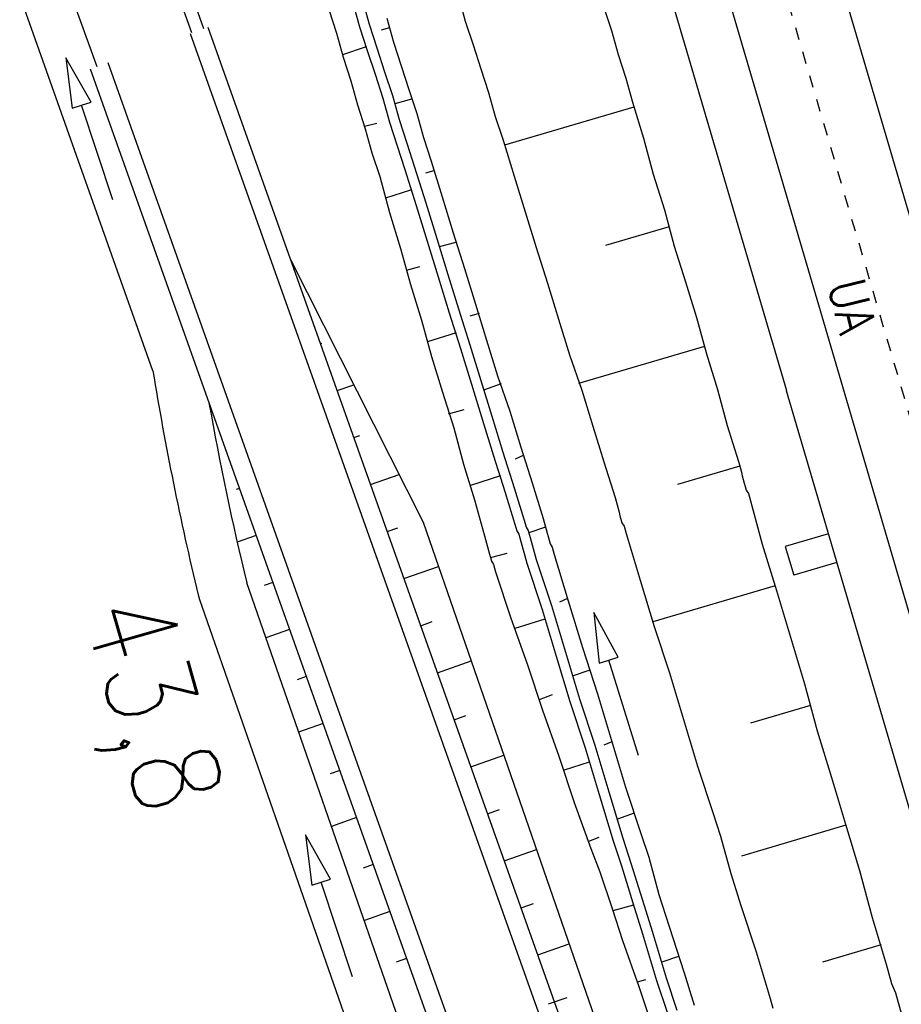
# Model space of a CAD drawing. Extents: x 447426 to 448116, y 440349 to 441552.
# Tile 47 of 96: x 447634 to 447670, y 441053 to 441092. Entities that reach past the tile are written whole.
import ezdxf

# ---------------------------------------------------------------- set-up
doc = ezdxf.new("R2010")
doc.units = 0
doc.header["$LTSCALE"] = 2
doc.header["$MEASUREMENT"] = 0
doc.linetypes.add('ACAD_ISO10W100W', pattern=[0.5, 0.25, -0.25])
doc.linetypes.add('AUSGEZOGEN', pattern=[0])
for name, color, linetype in [('DB-Andere_Planer', 15, 'CONTINUOUS'), ('DB-Bahnachse', 7, 'CONTINUOUS'), ('DB-Boeschungen', 15, 'CONTINUOUS'), ('DB-Gleisachsen', 7, 'CONTINUOUS'), ('DB-GRABEN', 15, 'AUSGEZOGEN'), ('DB-Ingenieurbauwerke', 15, 'CONTINUOUS')]:
    doc.layers.add(name, color=color, linetype=linetype)
doc.styles.add('ROMANS', font='romans.shx', dxfattribs={"width": 0.8})

msp = doc.modelspace()

# ---------------------------------------------------------------- linework, layer by layer
at = {"layer": 'DB-Andere_Planer', "linetype": 'Continuous'}
for p, q in [((447641.305, 441091.631), (447639.511, 441096.722)), ((447639.983, 441096.888), (447641.777, 441091.799)), ((447636.246, 441093.792), (447637.498, 441090.278)), ((447639.749, 441078.091), (447634.414, 441093.142)), ((447641.246, 441091.61), (447655.976, 441050.177)), ((447641.953, 441091.861), (447656.509, 441050.914)), ((447637.272, 441088.858), (447636.265, 441090.632)), ((447636.265, 441090.632), (447636.512, 441088.608)), ((447637.948, 441090.438), (447652.753, 441048.794)), ((447637.242, 441090.187), (447652.312, 441047.795)), ((447636.892, 441088.733), (447637.272, 441088.858)), ((447636.512, 441088.608), (447636.892, 441088.733)), ((447638.145, 441084.934), (447636.892, 441088.733)), ((447645.262, 441082.554), (447650.573, 441072.025)), ((447646.46, 441079.182), (447646.514, 441079.201)), ((447647.13, 441077.297), (447647.796, 441077.53)), ((447647.8, 441075.413), (447648.04, 441075.497)), ((447648.47, 441073.528), (447649.614, 441073.928)), ((447643.217, 441073.377), (447643.082, 441073.329)), ((447650.573, 441072.025), (447659.415, 441046.49)), ((447643.887, 441071.493), (447643.125, 441071.224)), ((447649.14, 441071.644), (447649.567, 441071.793)), ((447649.81, 441069.759), (447651.191, 441070.242)), ((447651.36, 441047.046), (447643.509, 441069.585)), ((447644.557, 441069.608), (447644.207, 441069.485)), ((447641.564, 441069.116), (447641.588, 441069.02)), ((447641.588, 441069.02), (447641.62, 441068.927)), ((447641.62, 441068.927), (447649.11, 441047.424)), ((447650.48, 441067.875), (447650.94, 441068.036)), ((447645.227, 441067.724), (447644.274, 441067.388)), ((447651.15, 441065.99), (447652.5, 441066.462)), ((447645.897, 441065.839), (447645.53, 441065.71)), ((447651.82, 441064.106), (447652.291, 441064.271)), ((447646.567, 441063.955), (447645.59, 441063.61)), ((447652.49, 441062.221), (447653.808, 441062.682)), ((447647.237, 441062.07), (447646.853, 441061.935)), ((447653.16, 441060.337), (447653.643, 441060.506)), ((447647.907, 441060.186), (447646.906, 441059.833)), ((447646.873, 441057.72), (447645.867, 441059.494)), ((447645.867, 441059.494), (447646.114, 441057.47)), ((447653.83, 441058.452), (447655.117, 441058.902)), ((447648.577, 441058.301), (447648.175, 441058.16)), ((447646.493, 441057.595), (447646.873, 441057.72)), ((447646.114, 441057.47), (447646.493, 441057.595)), ((447647.747, 441053.797), (447646.493, 441057.595)), ((447654.5, 441056.568), (447654.994, 441056.741)), ((447649.247, 441056.417), (447648.222, 441056.055)), ((447655.169, 441054.683), (447656.426, 441055.122)), ((447649.917, 441054.532), (447649.498, 441054.385)), ((447655.603, 441052.716), (447656.345, 441052.976))]:
    msp.add_line(p, q, dxfattribs=at)
for centre, major_axis, start_param, end_param in [((447761.534, 441098.045), (-29.274, 119.886), 1.493709, 1.567924), ((447761.454, 441098.032), (-85.791, 85.791), 0.961231, 1.022067)]:
    msp.add_ellipse(centre, major_axis=major_axis, ratio=1, start_param=start_param, end_param=end_param, dxfattribs=at)
at = {"layer": 'DB-Bahnachse', "linetype": 'ACAD_ISO10W100W'}
msp.add_line((447642.945, 441168.604), (447670.732, 441074.005), dxfattribs=at)
at = {"layer": 'DB-Boeschungen', "linetype": 'Continuous'}
for p, q in [((447652.002, 441093.063), (447652.266, 441092.098)), ((447657.809, 441092.681), (447658.121, 441091.73)), ((447652.266, 441092.098), (447652.578, 441091.147)), ((447658.121, 441091.73), (447658.385, 441090.765)), ((447652.578, 441091.147), (447652.89, 441090.195)), ((447658.385, 441090.765), (447658.697, 441089.814)), ((447652.89, 441090.195), (447653.202, 441089.244)), ((447658.697, 441089.814), (447658.961, 441088.849)), ((447653.202, 441089.244), (447653.466, 441088.279)), ((447658.961, 441088.849), (447659.405, 441087.416)), ((447659.013, 441088.656), (447653.831, 441087.135)), ((447653.466, 441088.279), (447653.778, 441087.328)), ((447653.778, 441087.328), (447654.222, 441085.894)), ((447659.405, 441087.416), (447659.8, 441085.969)), ((447654.222, 441085.894), (447654.666, 441084.461)), ((447659.8, 441085.969), (447660.244, 441084.535)), ((447660.244, 441084.535), (447660.64, 441083.088)), ((447654.666, 441084.461), (447655.11, 441083.027)), ((447660.429, 441083.86), (447657.886, 441083.113)), ((447655.11, 441083.027), (447655.554, 441081.594)), ((447660.64, 441083.088), (447661.084, 441081.655)), ((447655.554, 441081.594), (447655.998, 441080.16)), ((447661.084, 441081.655), (447661.528, 441080.221)), ((447655.998, 441080.16), (447656.442, 441078.726)), ((447661.528, 441080.221), (447661.924, 441078.774)), ((447661.845, 441079.064), (447656.807, 441077.582)), ((447656.442, 441078.726), (447656.935, 441077.306)), ((447661.924, 441078.774), (447662.368, 441077.341)), ((447656.935, 441077.306), (447657.379, 441075.872)), ((447662.368, 441077.341), (447662.764, 441075.894)), ((447657.379, 441075.872), (447657.823, 441074.438)), ((447662.764, 441075.894), (447663.208, 441074.46)), ((447657.823, 441074.438), (447658.267, 441073.005)), ((447663.261, 441074.267), (447660.766, 441073.533)), ((447663.208, 441074.46), (447663.247, 441074.315)), ((447663.247, 441074.315), (447663.287, 441074.171)), ((447663.287, 441074.171), (447663.327, 441074.026)), ((447663.327, 441074.026), (447663.366, 441073.881)), ((447663.366, 441073.881), (447663.406, 441073.737)), ((447663.406, 441073.737), (447663.445, 441073.592)), ((447663.445, 441073.592), (447663.485, 441073.447)), ((447663.485, 441073.447), (447663.524, 441073.303)), ((447663.524, 441073.303), (447663.612, 441073.171)), ((447663.612, 441073.171), (447663.652, 441073.026)), ((447658.267, 441073.005), (447658.306, 441072.86)), ((447658.306, 441072.86), (447658.346, 441072.715)), ((447658.346, 441072.715), (447658.385, 441072.571)), ((447663.652, 441073.026), (447664.166, 441071.146)), ((447658.385, 441072.571), (447658.425, 441072.426)), ((447658.425, 441072.426), (447658.465, 441072.281)), ((447658.465, 441072.281), (447658.504, 441072.137)), ((447658.504, 441072.137), (447658.544, 441071.992)), ((447658.544, 441071.992), (447658.632, 441071.861)), ((447658.632, 441071.861), (447658.671, 441071.716)), ((447658.671, 441071.716), (447658.711, 441071.571)), ((447658.711, 441071.571), (447659.273, 441069.703)), ((447664.166, 441071.146), (447664.729, 441069.278)), ((447659.273, 441069.703), (447659.836, 441067.836)), ((447664.676, 441069.471), (447659.783, 441068.029)), ((447664.729, 441069.278), (447665.292, 441067.41)), ((447659.836, 441067.836), (447660.447, 441065.981)), ((447665.292, 441067.41), (447665.855, 441065.542)), ((447660.447, 441065.981), (447661.01, 441064.114)), ((447665.855, 441065.542), (447666.369, 441063.662)), ((447666.092, 441064.674), (447663.694, 441063.966)), ((447661.01, 441064.114), (447661.573, 441062.246)), ((447666.369, 441063.662), (447666.932, 441061.794)), ((447661.573, 441062.246), (447662.184, 441060.391)), ((447666.932, 441061.794), (447667.495, 441059.926)), ((447662.184, 441060.391), (447662.496, 441059.44)), ((447667.508, 441059.878), (447663.338, 441058.634)), ((447667.495, 441059.926), (447668.057, 441058.058)), ((447662.496, 441059.44), (447662.905, 441057.945)), ((447668.057, 441058.058), (447668.572, 441056.178)), ((447662.905, 441057.945), (447663.309, 441056.656)), ((447663.309, 441056.656), (447663.92, 441054.801)), ((447668.572, 441056.178), (447669.135, 441054.31)), ((447668.924, 441055.081), (447666.574, 441054.387)), ((447663.92, 441054.801), (447664.483, 441052.934)), ((447669.135, 441054.31), (447669.24, 441053.924)), ((447669.24, 441053.924), (447669.346, 441053.538)), ((447669.346, 441053.538), (447669.499, 441053.166)), ((447664.483, 441052.934), (447664.588, 441052.548)), ((447669.499, 441053.166), (447669.605, 441052.78)), ((447669.605, 441052.78), (447669.711, 441052.394))]:
    msp.add_line(p, q, dxfattribs=at)
at = {"layer": 'DB-Gleisachsen', "linetype": 'Continuous'}
for p, q in [((447648.541, 441157.539), (447671.561, 441079.182)), ((447644.224, 441156.271), (447667.243, 441077.914)), ((447667.24, 441077.913), (447674.603, 441052.833))]:
    msp.add_line(p, q, dxfattribs=at)
at = {"layer": 'DB-GRABEN', "linetype": 'Continuous'}
for p, q in [((447647.762, 441092.836), (447648.026, 441091.871)), ((447648.148, 441092.941), (447648.412, 441091.977)), ((447646.797, 441092.572), (447647.109, 441091.621)), ((447649.122, 441092.223), (447649.386, 441091.258)), ((447647.109, 441091.621), (447647.373, 441090.656)), ((447648.026, 441091.871), (447648.338, 441090.92)), ((447648.412, 441091.977), (447648.724, 441091.025)), ((447649.227, 441091.837), (447648.89, 441091.745)), ((447649.386, 441091.258), (447649.698, 441090.307)), ((447648.298, 441091.065), (447647.347, 441090.752)), ((447648.338, 441090.92), (447648.65, 441089.969)), ((447648.724, 441091.025), (447649.036, 441090.074)), ((447647.373, 441090.656), (447647.685, 441089.705)), ((447649.036, 441090.074), (447649.348, 441089.123)), ((447649.698, 441090.307), (447650.01, 441089.356)), ((447647.685, 441089.705), (447647.949, 441088.74)), ((447648.65, 441089.969), (447648.962, 441089.017)), ((447650.01, 441089.356), (447650.322, 441088.404)), ((447648.962, 441089.017), (447649.226, 441088.053)), ((447649.348, 441089.123), (447649.612, 441088.158)), ((447650.115, 441088.97), (447649.44, 441088.785)), ((447647.949, 441088.74), (447648.261, 441087.789)), ((447649.226, 441088.053), (447649.538, 441087.101)), ((447649.612, 441088.158), (447649.924, 441087.207)), ((447650.322, 441088.404), (447650.586, 441087.44)), ((447648.235, 441087.885), (447648.717, 441088.017)), ((447648.261, 441087.789), (447648.525, 441086.824)), ((447650.586, 441087.44), (447650.898, 441086.488)), ((447649.538, 441087.101), (447649.85, 441086.15)), ((447649.924, 441087.207), (447650.236, 441086.255)), ((447648.525, 441086.824), (447648.837, 441085.873)), ((447650.898, 441086.488), (447651.342, 441085.055)), ((447649.85, 441086.15), (447650.294, 441084.716)), ((447650.236, 441086.255), (447650.68, 441084.822)), ((447651.003, 441086.102), (447650.666, 441086.01)), ((447648.837, 441085.873), (447649.233, 441084.426)), ((447650.074, 441085.33), (447649.075, 441085.005)), ((447651.342, 441085.055), (447651.786, 441083.621)), ((447650.294, 441084.716), (447650.738, 441083.283)), ((447650.68, 441084.822), (447651.124, 441083.388)), ((447649.233, 441084.426), (447649.677, 441082.992)), ((447651.124, 441083.388), (447651.568, 441081.954)), ((447651.786, 441083.621), (447652.23, 441082.187)), ((447649.677, 441082.992), (447650.073, 441081.545)), ((447650.738, 441083.283), (447651.182, 441081.849)), ((447651.891, 441083.235), (447651.216, 441083.05)), ((447649.915, 441082.124), (447650.445, 441082.269)), ((447652.23, 441082.187), (447652.674, 441080.754)), ((447651.182, 441081.849), (447651.626, 441080.415)), ((447651.568, 441081.954), (447651.999, 441080.569)), ((447650.073, 441081.545), (447650.517, 441080.112)), ((447651.999, 441080.569), (447652.443, 441079.135)), ((447652.674, 441080.754), (447653.118, 441079.32)), ((447651.626, 441080.415), (447652.07, 441078.982)), ((447652.828, 441080.381), (447652.442, 441080.276)), ((447650.517, 441080.112), (447650.913, 441078.665)), ((447651.899, 441079.609), (447650.754, 441079.244)), ((447652.07, 441078.982), (447652.514, 441077.548)), ((447652.443, 441079.135), (447652.887, 441077.702)), ((447653.118, 441079.32), (447653.562, 441077.886)), ((447650.913, 441078.665), (447651.357, 441077.231)), ((447653.562, 441077.886), (447654.054, 441076.466)), ((447652.514, 441077.548), (447652.958, 441076.114)), ((447652.887, 441077.702), (447653.331, 441076.268)), ((447653.703, 441077.562), (447652.992, 441077.316)), ((447651.357, 441077.231), (447651.801, 441075.798)), ((447651.594, 441076.363), (447652.221, 441076.535)), ((447653.331, 441076.268), (447653.775, 441074.834)), ((447654.054, 441076.466), (447654.498, 441075.032)), ((447652.958, 441076.114), (447653.402, 441074.681)), ((447651.801, 441075.798), (447652.196, 441074.351)), ((447654.498, 441075.032), (447654.942, 441073.599)), ((447653.402, 441074.681), (447653.846, 441073.247)), ((447653.775, 441074.834), (447654.219, 441073.401)), ((447654.591, 441074.695), (447654.266, 441074.554)), ((447652.196, 441074.351), (447652.64, 441072.917)), ((447653.675, 441073.874), (447652.482, 441073.496)), ((447654.942, 441073.599), (447655.386, 441072.165)), ((447653.846, 441073.247), (447654.29, 441071.813)), ((447654.219, 441073.401), (447654.663, 441071.967)), ((447652.64, 441072.917), (447653.036, 441071.47)), ((447654.663, 441071.967), (447654.702, 441071.822)), ((447655.386, 441072.165), (447655.426, 441072.02)), ((447655.426, 441072.02), (447655.465, 441071.876)), ((447655.465, 441071.876), (447655.505, 441071.731)), ((447653.036, 441071.47), (447653.076, 441071.326)), ((447654.29, 441071.813), (447654.33, 441071.669)), ((447654.33, 441071.669), (447654.418, 441071.537)), ((447654.418, 441071.537), (447654.457, 441071.392)), ((447654.702, 441071.822), (447654.79, 441071.691)), ((447654.79, 441071.691), (447654.83, 441071.546)), ((447655.479, 441071.827), (447654.817, 441071.594)), ((447654.83, 441071.546), (447654.869, 441071.402)), ((447655.505, 441071.731), (447655.545, 441071.586)), ((447655.545, 441071.586), (447655.584, 441071.442)), ((447653.076, 441071.326), (447653.115, 441071.181)), ((447653.115, 441071.181), (447653.155, 441071.036)), ((447654.457, 441071.392), (447654.497, 441071.248)), ((447654.497, 441071.248), (447654.536, 441071.103)), ((447654.536, 441071.103), (447654.576, 441070.958)), ((447654.869, 441071.402), (447654.909, 441071.257)), ((447654.909, 441071.257), (447654.949, 441071.112)), ((447654.949, 441071.112), (447654.988, 441070.968)), ((447655.584, 441071.442), (447655.624, 441071.297)), ((447655.624, 441071.297), (447655.663, 441071.152)), ((447655.663, 441071.152), (447655.751, 441071.021)), ((447653.155, 441071.036), (447653.195, 441070.892)), ((447653.195, 441070.892), (447653.234, 441070.747)), ((447653.234, 441070.747), (447653.274, 441070.602)), ((447653.274, 441070.602), (447653.949, 441070.787)), ((447654.576, 441070.958), (447654.615, 441070.814)), ((447654.615, 441070.814), (447654.655, 441070.669)), ((447654.988, 441070.968), (447655.028, 441070.823)), ((447655.028, 441070.823), (447655.067, 441070.678)), ((447655.067, 441070.678), (447655.107, 441070.533)), ((447655.751, 441071.021), (447655.791, 441070.876)), ((447655.791, 441070.876), (447655.83, 441070.731)), ((447655.83, 441070.731), (447656.393, 441068.864)), ((447653.274, 441070.602), (447653.313, 441070.458)), ((447653.313, 441070.458), (447653.401, 441070.326)), ((447653.401, 441070.326), (447653.441, 441070.181)), ((447654.655, 441070.669), (447654.695, 441070.524)), ((447654.695, 441070.524), (447654.734, 441070.38)), ((447654.734, 441070.38), (447655.345, 441068.525)), ((447655.107, 441070.533), (447655.718, 441068.679)), ((447653.441, 441070.181), (447653.48, 441070.037)), ((447653.48, 441070.037), (447654.091, 441068.182)), ((447656.367, 441068.96), (447656.042, 441068.82)), ((447656.393, 441068.864), (447656.956, 441066.996)), ((447655.345, 441068.525), (447655.908, 441066.657)), ((447655.718, 441068.679), (447656.281, 441066.811)), ((447658.396, 441066.608), (447657.421, 441068.399)), ((447657.421, 441068.399), (447657.632, 441066.371)), ((447654.091, 441068.182), (447654.75, 441066.341)), ((447655.451, 441068.139), (447654.258, 441067.761)), ((447656.281, 441066.811), (447656.843, 441064.944)), ((447656.956, 441066.996), (447657.567, 441065.141)), ((447654.75, 441066.341), (447655.361, 441064.486)), ((447655.908, 441066.657), (447656.457, 441064.838)), ((447657.632, 441066.371), (447658.014, 441066.489)), ((447658.014, 441066.489), (447658.396, 441066.608)), ((447659.2, 441062.669), (447658.014, 441066.489)), ((447657.255, 441066.093), (447656.593, 441065.86)), ((447655.243, 441064.92), (447655.76, 441065.114)), ((447656.457, 441064.838), (447657.068, 441062.983)), ((447656.843, 441064.944), (447657.454, 441063.089)), ((447657.567, 441065.141), (447658.129, 441063.274)), ((447655.361, 441064.486), (447656.021, 441062.645)), ((447658.143, 441063.225), (447657.818, 441063.085)), ((447658.129, 441063.274), (447658.692, 441061.406)), ((447657.068, 441062.983), (447657.631, 441061.116)), ((447657.454, 441063.089), (447658.017, 441061.221)), ((447656.021, 441062.645), (447656.632, 441060.791)), ((447657.227, 441062.405), (447656.227, 441062.079)), ((447658.017, 441061.221), (447658.58, 441059.354)), ((447658.692, 441061.406), (447659.303, 441059.552)), ((447657.631, 441061.116), (447658.194, 441059.248)), ((447656.632, 441060.791), (447657.291, 441058.949)), ((447659.031, 441060.358), (447658.369, 441060.125)), ((447657.212, 441059.239), (447657.632, 441059.406)), ((447658.194, 441059.248), (447658.519, 441058.248)), ((447658.58, 441059.354), (447658.905, 441058.354)), ((447659.303, 441059.552), (447659.615, 441058.6)), ((447657.291, 441058.949), (447657.651, 441058.011)), ((447659.615, 441058.6), (447660.024, 441057.105)), ((447658.519, 441058.248), (447658.976, 441056.767)), ((447658.905, 441058.354), (447659.362, 441056.872)), ((447657.651, 441058.011), (447658.157, 441056.542)), ((447659.362, 441056.872), (447659.753, 441055.631)), ((447660.024, 441057.105), (447660.429, 441055.816)), ((447658.157, 441056.542), (447658.561, 441055.253)), ((447659.003, 441056.67), (447658.183, 441056.446)), ((447658.976, 441056.767), (447659.368, 441055.526)), ((447660.429, 441055.816), (447661.04, 441053.962)), ((447659.368, 441055.526), (447659.93, 441053.658)), ((447659.753, 441055.631), (447660.316, 441053.764)), ((447658.561, 441055.253), (447659.22, 441053.412)), ((447660.807, 441054.624), (447660.145, 441054.391)), ((447660.316, 441053.764), (447660.745, 441052.461)), ((447661.04, 441053.962), (447661.431, 441052.663)), ((447659.167, 441053.605), (447659.505, 441053.697)), ((447659.22, 441053.412), (447659.641, 441052.135)), ((447659.93, 441053.658), (447660.362, 441052.348))]:
    msp.add_line(p, q, dxfattribs=at)
at = {"layer": 'DB-Ingenieurbauwerke', "linetype": 'Continuous'}
for p, q in [((447650.607, 441126.738), (447665.133, 441077.294)), ((447665.129, 441077.294), (447673.483, 441048.837)), ((447666.813, 441071.558), (447665.086, 441071.05)), ((447665.086, 441071.05), (447665.424, 441069.899)), ((447667.151, 441070.406), (447665.424, 441069.899))]:
    msp.add_line(p, q, dxfattribs=at)

# ---------------------------------------------------------------- texts
at = {"layer": 'DB-Bahnachse', "linetype": 'Continuous', "style": 'ROMANS', "width": 0.8334}
for s, height, rotation, oblique, p in [('UA', 1.5, 283.5403, 0, (447666.783, 441081.547)), ('43,8', 3.5, 286.0207, 360, (447636.92, 441068.507))]:
    msp.add_text(s, height=height, rotation=rotation, dxfattribs=dict(at, oblique=oblique)).set_placement(p)

doc.saveas('drawing.dxf')
